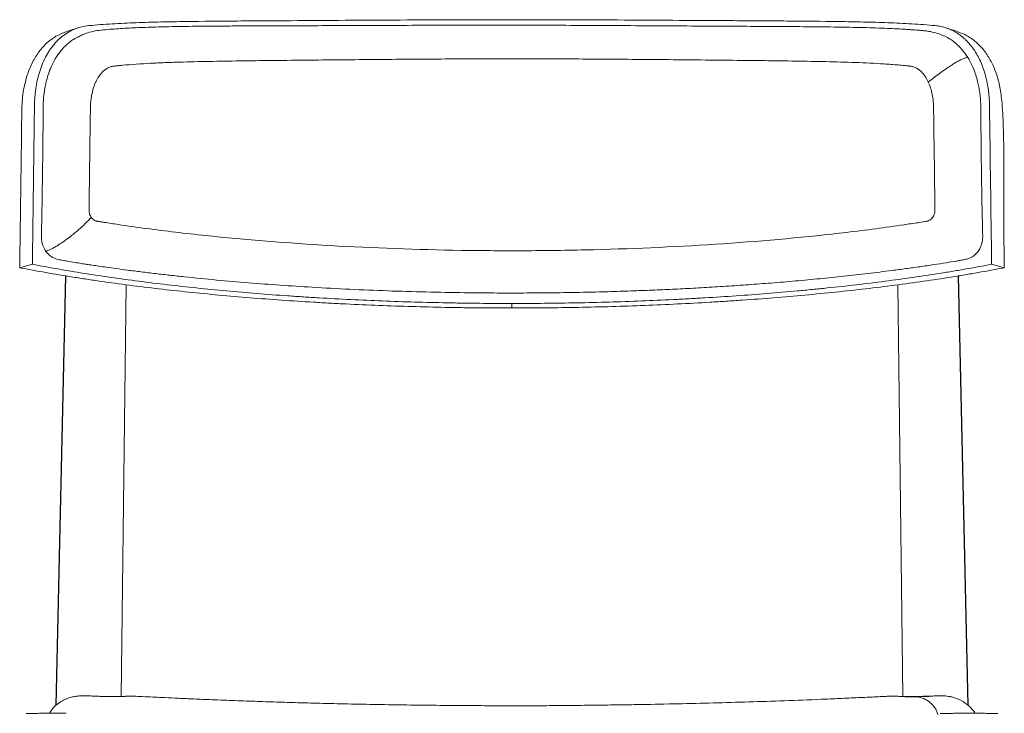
# Model space of a CAD drawing. Header units: millimetres. Extents: x 1372 to 1891, y -23 to 794.
# Tile 2 of 2: x 1381 to 1882, y 441 to 794. Entities that reach past the tile are written whole.
import ezdxf

# ---------------------------------------------------------------- set-up
doc = ezdxf.new("R2010")
doc.units = ezdxf.units.MM

msp = doc.modelspace()

# ---------------------------------------------------------------- linework, layer by layer
at = {"color": 7, "linetype": 'Continuous', "lineweight": 15}
for p, q in [((1380.86, 667.97), (1387.3, 669.73)), ((1875.19, 669.73), (1881.63, 667.97)), ((1399.18, 445.33), (1404.13, 663.86)), ((1404.29, 663.83), (1399.36, 445.5)), ((1863.13, 445.55), (1858.2, 663.84)), ((1858.35, 663.86), (1863.3, 445.38)), ((1435.03, 659.32), (1432.48, 449.92)), ((1830, 449.96), (1827.46, 659.33)), ((1631.24, 649.8), (1631.24, 647.5))]:
    msp.add_line(p, q, dxfattribs=at)
for points, knots in [([(1863.2, 774.7), (1862.42, 775.87), (1861.03, 777.95), (1858.82, 780.39), (1857, 782.07), (1855.26, 783.44), (1853.26, 784.76), (1850.68, 786.06), (1847.55, 787.16), (1844.31, 788.04), (1841.44, 788.44), (1839.3, 788.63), (1837.66, 788.77), (1836.03, 788.89), (1834.12, 789.03), (1831.89, 789.18), (1828.75, 789.37), (1824.53, 789.58), (1819.07, 789.81), (1813.04, 790.01), (1803.72, 790.25), (1791.32, 790.44), (1775.82, 790.58), (1760.4, 790.68), (1745.06, 790.76), (1728.51, 790.85), (1710.72, 790.96), (1691.71, 791.08), (1672.76, 791.18), (1653.83, 791.26), (1634.87, 791.3), (1615.9, 791.31), (1596.87, 791.29), (1578.43, 791.23), (1560.54, 791.17), (1543.23, 791.1), (1525.81, 791.03), (1508.21, 790.98), (1492.52, 790.92), (1478.75, 790.84), (1467.02, 790.73), (1455.73, 790.54), (1445.19, 790.25), (1435.64, 789.84), (1428.15, 789.33), (1422.41, 788.83), (1418.35, 788.31), (1415.38, 787.44), (1413.38, 786.67), (1412.15, 786.12), (1411.07, 785.58), (1409.91, 784.95), (1408.37, 784.17), (1405.98, 782.57), (1403.07, 779.96), (1400.16, 776.29), (1397.83, 772.32), (1396.15, 768.49), (1395.06, 765.22), (1394.33, 762.5), (1393.75, 759.8), (1393.19, 756.27), (1392.78, 751.56), (1392.8, 745.82), (1392.73, 739.68), (1392.67, 733.38), (1392.6, 727.03), (1392.53, 720.64), (1392.44, 713.84), (1392.33, 706.82), (1392.22, 699.92), (1392.12, 694.22), (1392.03, 689.73), (1391.97, 686.93), (1391.94, 685.05), (1391.9, 683.75), (1391.94, 681.82), (1392.49, 679.16), (1393.5, 677.4), (1394.02, 676.48)], [0, 0, 0, 0, 0.007858, 0.013956, 0.018671, 0.022028, 0.026617, 0.032299, 0.038541, 0.045451, 0.050915, 0.054675, 0.057357, 0.060462, 0.064175, 0.068495, 0.07342, 0.082374, 0.092812, 0.104584, 0.116497, 0.14487, 0.172564, 0.199612, 0.226054, 0.252111, 0.284235, 0.315873, 0.347036, 0.378065, 0.409093, 0.440119, 0.471181, 0.50264, 0.53123, 0.560199, 0.589569, 0.619716, 0.650791, 0.671662, 0.692962, 0.714111, 0.733659, 0.751559, 0.767814, 0.776308, 0.784427, 0.791329, 0.794279, 0.796891, 0.79917, 0.801224, 0.804466, 0.809253, 0.817916, 0.826967, 0.835686, 0.843475, 0.849697, 0.854069, 0.858374, 0.864189, 0.872616, 0.882535, 0.893031, 0.903623, 0.914308, 0.92508, 0.935934, 0.948692, 0.960598, 0.970886, 0.977545, 0.9833, 0.985071, 0.98702, 0.989827, 0.994732, 1, 1, 1, 1]), ([(1416.01, 791.09), (1419.9, 791.46), (1423.87, 791.75), (1429.91, 792.11), (1431.93, 792.22), (1436.02, 792.41), (1438.07, 792.49), (1444.26, 792.72), (1448.44, 792.83), (1456.86, 793.03), (1461.12, 793.1), (1474.01, 793.29), (1482.77, 793.37), (1496.15, 793.46), (1500.65, 793.49), (1507.45, 793.54), (1509.73, 793.55), (1514.29, 793.58), (1516.57, 793.59), (1528, 793.66), (1537.2, 793.72), (1555.72, 793.84), (1565.04, 793.89), (1583.79, 793.99), (1593.23, 794.03), (1612.22, 794.09), (1621.77, 794.1), (1633.78, 794.1), (1636.19, 794.1), (1640.98, 794.1), (1643.38, 794.09), (1650.55, 794.08), (1655.31, 794.07), (1669.56, 794.03), (1679, 793.99), (1697.75, 793.89), (1707.07, 793.83), (1725.58, 793.72), (1734.78, 793.66), (1748.48, 793.58), (1753.03, 793.55), (1759.83, 793.51), (1762.09, 793.49), (1766.59, 793.46), (1768.83, 793.45), (1779.97, 793.36), (1788.71, 793.29), (1801.56, 793.1), (1805.8, 793.02), (1814.19, 792.83), (1818.34, 792.71), (1826.55, 792.41), (1830.6, 792.23), (1838.62, 791.75), (1842.58, 791.46), (1846.48, 791.09)], [0, 0, 0, 0, 0.03125, 0.03125, 0.046875, 0.046875, 0.0625, 0.0625, 0.09375, 0.09375, 0.125, 0.125, 0.1875, 0.1875, 0.21875, 0.21875, 0.234375, 0.234375, 0.25, 0.25, 0.3125, 0.3125, 0.375, 0.375, 0.4375, 0.4375, 0.5, 0.5, 0.515625, 0.515625, 0.53125, 0.53125, 0.5625, 0.5625, 0.625, 0.625, 0.6875, 0.6875, 0.75, 0.75, 0.78125, 0.78125, 0.796875, 0.796875, 0.8125, 0.8125, 0.875, 0.875, 0.90625, 0.90625, 0.9375, 0.9375, 0.96875, 0.96875, 1, 1, 1, 1]), ([(1380.86, 667.97), (1380.95, 674.5), (1381.21, 694.11), (1381.6, 720.24), (1381.84, 741.49), (1382.03, 751.29), (1382.44, 756.17), (1383.28, 760.92), (1384.67, 766.21), (1386.88, 771.84), (1390.16, 777.41), (1393.59, 781.36), (1396.72, 783.99), (1399.98, 786.21), (1402.69, 787.27), (1404.44, 787.95)], [0, 0, 0, 0, 0.1454229, 0.4362688, 0.5816918, 0.6181492, 0.654565, 0.6920489, 0.7295298, 0.7836029, 0.8389643, 0.8930745, 0.9208589, 0.9488677, 1, 1, 1, 1]), ([(1387.3, 669.73), (1387.61, 693), (1387.92, 716.27), (1388.27, 742.45), (1388.31, 745.36), (1388.35, 749), (1388.36, 749.73), (1388.39, 751.18), (1388.41, 751.9), (1388.51, 754.07), (1388.62, 755.49), (1389.1, 759.75), (1389.61, 762.53), (1390.5, 765.95), (1390.69, 766.63), (1391.1, 767.98), (1391.33, 768.65), (1392.02, 770.63), (1392.54, 771.91), (1393.67, 774.38), (1394.29, 775.57), (1395.29, 777.29), (1395.64, 777.85), (1396.36, 778.95), (1396.74, 779.49), (1398.69, 782.11), (1400.43, 783.95), (1403.34, 786.29), (1404.36, 787), (1405.97, 787.96), (1406.51, 788.26), (1407.62, 788.81), (1408.19, 789.07), (1411.04, 790.24), (1413.45, 790.84), (1416.01, 791.09)], [0, 0, 0, 0, 0.5, 0.5, 0.5625, 0.5625, 0.578125, 0.578125, 0.59375, 0.59375, 0.625, 0.625, 0.6875, 0.6875, 0.703125, 0.703125, 0.71875, 0.71875, 0.75, 0.75, 0.78125, 0.78125, 0.796875, 0.796875, 0.8125, 0.8125, 0.875, 0.875, 0.90625, 0.90625, 0.921875, 0.921875, 0.9375, 0.9375, 1, 1, 1, 1]), ([(1410.53, 789.95), (1409.51, 789.62), (1407.47, 788.95), (1405.42, 788.28), (1404.4, 787.95)], [0, 0, 0, 0, 0.499995, 1, 1, 1, 1]), ([(1875.19, 669.73), (1874.83, 696.59), (1874.47, 723.45), (1874.11, 750.31), (1874.1, 750.96), (1874.07, 752.25), (1873.96, 754.18), (1873.8, 756.1), (1873.65, 757.36), (1873.49, 758.63), (1873.31, 759.88), (1872.98, 761.74), (1872.59, 763.57), (1872.29, 764.77), (1871.98, 765.96), (1871.65, 767.14), (1870.91, 769.45), (1870.27, 771.11), (1869.34, 773.28), (1868.34, 775.37), (1867.19, 777.32), (1865.97, 779.19), (1864.68, 780.97), (1863.26, 782.58), (1862.15, 783.7), (1861.39, 784.43), (1860.21, 785.45), (1858.99, 786.38), (1858.15, 786.96), (1857.29, 787.5), (1856.42, 788.02), (1855.09, 788.71), (1853.72, 789.32), (1852.79, 789.67), (1851.85, 789.99), (1850.89, 790.29), (1849.44, 790.64), (1847.97, 790.91), (1846.98, 791.04), (1846.48, 791.09)], [-1474.445518, -1474.445518, -1474.445518, -1474.445518, -1389.100515, -1389.100515, -1389.100515, -1386.972009, -1384.843503, -1382.714996, -1380.58649, -1380.58649, -1378.457967, -1376.329445, -1374.200922, -1372.072399, -1372.072399, -1369.945736, -1367.819073, -1363.565746, -1363.565746, -1359.312468, -1355.05919, -1355.05919, -1350.805837, -1346.552485, -1346.552485, -1344.425775, -1342.299066, -1340.172356, -1338.045647, -1338.045647, -1335.918501, -1333.791356, -1331.66421, -1329.537065, -1329.537065, -1327.40819, -1325.279314, -1323.150439, -1321.021563, -1321.021563, -1321.021563, -1321.021563]), ([(1858.08, 787.95), (1857.07, 788.28), (1855.03, 788.94), (1853.01, 789.61), (1851.99, 789.94)], [0, 0, 0, 0, 0.500005, 1, 1, 1, 1]), ([(1858.02, 787.91), (1859.59, 787.33), (1862.89, 786.1), (1867.27, 782.92), (1871.28, 778.78), (1874.64, 773.69), (1877.38, 767.62), (1879.37, 760.73), (1880.63, 751.22), (1881.15, 739.53), (1881.46, 725.83), (1881.43, 712.05), (1881.31, 698.25), (1881.38, 683.55), (1881.54, 673.47), (1881.63, 667.97)], [0, 0, 0, 0, 0.045456, 0.095552, 0.145666, 0.198513, 0.251383, 0.309805, 0.368244, 0.469961, 0.571732, 0.673631, 0.775575, 0.877438, 1, 1, 1, 1]), ([(1394.02, 676.48), (1394.43, 675.96), (1395.21, 674.95), (1396.59, 673.84), (1397.9, 673.06), (1399.56, 672.37), (1401.78, 671.86), (1404.72, 671.35), (1407.94, 670.81), (1411.17, 670.29), (1413.94, 669.86), (1416.07, 669.53), (1418.34, 669.19), (1421.25, 668.76), (1425.23, 668.19), (1430.13, 667.5), (1436, 666.72), (1442.73, 665.86), (1449.92, 664.98), (1457.25, 664.14), (1467.53, 663.03), (1480.8, 661.71), (1497.08, 660.3), (1513.3, 659.08), (1530.47, 657.97), (1548.71, 657), (1568.04, 656.19), (1587.52, 655.6), (1604.98, 655.27), (1620.41, 655.12), (1633.78, 655.1), (1647.24, 655.17), (1660.62, 655.34), (1673.63, 655.61), (1685.83, 655.95), (1697.12, 656.35), (1707.72, 656.78), (1718.2, 657.28), (1728.98, 657.86), (1740.2, 658.55), (1751.64, 659.33), (1763.46, 660.22), (1775.53, 661.24), (1787.87, 662.4), (1800.11, 663.66), (1812.35, 665.04), (1822.82, 666.33), (1831.61, 667.5), (1838.73, 668.5), (1845.56, 669.51), (1851.76, 670.47), (1856.23, 671.2), (1859.16, 671.7), (1861.08, 672.04), (1862.89, 672.42), (1864.65, 673.15), (1865.9, 673.9), (1866.94, 674.75), (1868.06, 675.88), (1869.14, 677.46), (1869.95, 679.34), (1870.48, 681.39), (1870.69, 683.68), (1870.56, 686.26), (1870.52, 688.99), (1870.43, 692.68), (1870.33, 697.48), (1870.21, 703.53), (1870.1, 710.13), (1869.99, 716.92), (1869.91, 723.56), (1869.83, 729.9), (1869.78, 735.7), (1869.73, 740.98), (1869.69, 745.57), (1869.7, 749.57), (1869.6, 752.39), (1869.46, 754.23), (1869.32, 755.63), (1869.09, 757.53), (1868.69, 759.99), (1868.05, 762.94), (1867.12, 766.21), (1865.75, 769.9), (1864.37, 772.77), (1863.4, 774.33), (1863.19, 774.67)], [0, 0, 0, 0, 0.003286, 0.006328, 0.009038, 0.011328, 0.015981, 0.021396, 0.02828, 0.035037, 0.040455, 0.044535, 0.047557, 0.053882, 0.061622, 0.070777, 0.082158, 0.095158, 0.108753, 0.122204, 0.135511, 0.164689, 0.193145, 0.220887, 0.248341, 0.280441, 0.312425, 0.344293, 0.376329, 0.397896, 0.419628, 0.441527, 0.463584, 0.485011, 0.505248, 0.523552, 0.540756, 0.557795, 0.575833, 0.594872, 0.614539, 0.63421, 0.655839, 0.677557, 0.699512, 0.721708, 0.744571, 0.757994, 0.77173, 0.78567, 0.7981, 0.808425, 0.812106, 0.815432, 0.819633, 0.822394, 0.825322, 0.827141, 0.829369, 0.833472, 0.836628, 0.839365, 0.84375, 0.84779, 0.852359, 0.857479, 0.866343, 0.876497, 0.887936, 0.899563, 0.910689, 0.921308, 0.931412, 0.939826, 0.947756, 0.954435, 0.959822, 0.961946, 0.963836, 0.966971, 0.971708, 0.976646, 0.982619, 0.989649, 0.997774, 1, 1, 1, 1]), ([(1417.29, 693.54), (1417.27, 693.58), (1417.25, 693.61), (1417.2, 693.67), (1417.18, 693.7), (1417.12, 693.8), (1417.08, 693.86), (1416.96, 694.06), (1416.88, 694.2), (1416.67, 694.62), (1416.54, 694.91), (1416.24, 695.81), (1416.13, 696.44), (1416.12, 697.21), (1416.13, 697.36), (1416.13, 697.66), (1416.13, 697.82), (1416.14, 698.28), (1416.14, 698.58), (1416.15, 699.5), (1416.16, 700.12), (1416.2, 703.18), (1416.24, 705.63), (1416.34, 712.99), (1416.4, 717.89), (1416.53, 727.7), (1416.6, 732.6), (1416.7, 739.96), (1416.73, 742.41), (1416.78, 746.09), (1416.8, 747.31), (1416.82, 749.15), (1416.83, 749.76), (1416.88, 750.98), (1416.92, 751.59), (1417.19, 754.6), (1417.62, 756.95), (1418.63, 760.26), (1419.03, 761.33), (1419.73, 762.87), (1419.98, 763.36), (1420.51, 764.33), (1420.8, 764.8), (1421.17, 765.36), (1421.25, 765.47), (1421.41, 765.7), (1421.5, 765.82), (1421.68, 766.07), (1421.77, 766.18), (1421.96, 766.42), (1422.05, 766.53), (1422.53, 767.1), (1422.94, 767.53), (1424.23, 768.72), (1425.19, 769.37), (1426.77, 770.06), (1427.31, 770.23), (1428.15, 770.41), (1428.44, 770.46), (1429.02, 770.53), (1429.31, 770.56), (1430.17, 770.65), (1430.75, 770.71), (1431.91, 770.82), (1432.5, 770.88), (1437.76, 771.36), (1442.52, 771.67), (1449.8, 772.05), (1452.24, 772.16), (1457.16, 772.35), (1459.64, 772.44), (1467.13, 772.67), (1472.19, 772.79), (1482.43, 772.99), (1487.6, 773.07), (1498.06, 773.22), (1503.34, 773.28), (1513.98, 773.4), (1519.35, 773.46), (1535.57, 773.62), (1546.53, 773.73), (1568.66, 773.93), (1579.83, 774.02), (1602.29, 774.15), (1613.58, 774.19), (1636.18, 774.21), (1647.48, 774.19), (1670.01, 774.1), (1681.24, 774.03), (1703.52, 773.85), (1714.57, 773.75), (1730.95, 773.58), (1736.37, 773.53), (1747.14, 773.42), (1752.49, 773.36), (1763.09, 773.24), (1768.35, 773.17), (1778.75, 773.01), (1783.9, 772.92), (1794.08, 772.7), (1799.1, 772.57), (1809.02, 772.22), (1813.91, 772.01), (1821.12, 771.58), (1823.51, 771.42), (1828.22, 771.04), (1830.56, 770.83), (1833.02, 770.57), (1833.16, 770.56), (1833.45, 770.53), (1833.6, 770.51), (1834.03, 770.46), (1834.31, 770.42), (1835.16, 770.24), (1835.71, 770.06), (1837.28, 769.38), (1838.24, 768.73), (1839.54, 767.54), (1839.95, 767.11), (1840.52, 766.43), (1840.71, 766.2), (1840.98, 765.84), (1841.07, 765.71), (1841.19, 765.53), (1841.24, 765.47), (1841.33, 765.34), (1841.37, 765.27), (1841.45, 765.15), (1841.49, 765.09), (1841.56, 764.98), (1841.6, 764.92), (1841.7, 764.76), (1841.77, 764.65), (1841.98, 764.31), (1842.11, 764.08), (1842.5, 763.38), (1842.74, 762.9), (1842.96, 762.41)], [0, 0, 0, 0, 0.000244, 0.000244, 0.000488, 0.000488, 0.000977, 0.000977, 0.001953, 0.001953, 0.003906, 0.003906, 0.007812, 0.007812, 0.008789, 0.008789, 0.009766, 0.009766, 0.011719, 0.011719, 0.015625, 0.015625, 0.03125, 0.03125, 0.0625, 0.0625, 0.09375, 0.09375, 0.109375, 0.109375, 0.117187, 0.117187, 0.121094, 0.121094, 0.125, 0.125, 0.140625, 0.140625, 0.148437, 0.148437, 0.152344, 0.152344, 0.15625, 0.15625, 0.157227, 0.157227, 0.158203, 0.158203, 0.15918, 0.15918, 0.160156, 0.160156, 0.164062, 0.164062, 0.171875, 0.171875, 0.175781, 0.175781, 0.177734, 0.177734, 0.179687, 0.179687, 0.183594, 0.183594, 0.1875, 0.1875, 0.21875, 0.21875, 0.234375, 0.234375, 0.25, 0.25, 0.28125, 0.28125, 0.3125, 0.3125, 0.34375, 0.34375, 0.375, 0.375, 0.4375, 0.4375, 0.5, 0.5, 0.5625, 0.5625, 0.625, 0.625, 0.6875, 0.6875, 0.75, 0.75, 0.78125, 0.78125, 0.8125, 0.8125, 0.84375, 0.84375, 0.875, 0.875, 0.90625, 0.90625, 0.9375, 0.9375, 0.953125, 0.953125, 0.96875, 0.96875, 0.969727, 0.969727, 0.970703, 0.970703, 0.972656, 0.972656, 0.976562, 0.976562, 0.984375, 0.984375, 0.988281, 0.988281, 0.990234, 0.990234, 0.991211, 0.991211, 0.991699, 0.991699, 0.992188, 0.992188, 0.992676, 0.992676, 0.993164, 0.993164, 0.994141, 0.994141, 0.996094, 0.996094, 1, 1, 1, 1]), ([(1842.96, 762.41), (1843.86, 760.44), (1844.52, 758.3), (1845.19, 754.94), (1845.35, 753.8), (1845.53, 752.07), (1845.57, 751.48), (1845.64, 750.31), (1845.65, 749.72), (1845.68, 747.95), (1845.69, 746.77), (1845.73, 744.41), (1845.74, 743.23), (1845.79, 739.68), (1845.82, 737.32), (1845.98, 725.5), (1846.11, 716.05), (1846.27, 704.23), (1846.3, 701.87), (1846.34, 698.92), (1846.35, 698.32), (1846.36, 697.59), (1846.36, 697.44), (1846.36, 697.14), (1846.36, 696.99), (1846.34, 696.55), (1846.3, 696.25), (1846.12, 695.36), (1845.91, 694.78), (1845.56, 694.11), (1845.48, 693.98), (1845.33, 693.73), (1845.24, 693.61), (1845.05, 693.35), (1844.94, 693.22), (1844.71, 692.96), (1844.59, 692.84), (1843.99, 692.29), (1843.44, 691.95), (1842.73, 691.72), (1842.58, 691.68), (1842.3, 691.62), (1842.15, 691.6), (1841.72, 691.53), (1841.43, 691.48), (1839.99, 691.25), (1838.83, 691.07), (1835.33, 690.52), (1832.98, 690.17), (1821.14, 688.42), (1811.37, 687.13), (1781.34, 683.6), (1760.35, 681.67), (1717.24, 678.73), (1695.1, 677.7), (1661.57, 676.86), (1650.35, 676.69), (1627.86, 676.58), (1616.61, 676.64), (1582.96, 677.17), (1560.66, 677.98), (1517.05, 680.51), (1495.73, 682.22), (1465.05, 685.45), (1455.05, 686.64), (1440.44, 688.58), (1435.64, 689.26), (1428.55, 690.31), (1426.21, 690.67), (1423.3, 691.13), (1422.72, 691.22), (1421.85, 691.35), (1421.56, 691.4), (1421.13, 691.47), (1420.99, 691.49), (1420.7, 691.54), (1420.55, 691.56), (1420.26, 691.61), (1420.12, 691.63), (1419.83, 691.7), (1419.69, 691.74), (1419.26, 691.89), (1418.99, 692.02), (1418.45, 692.36), (1418.2, 692.56), (1417.84, 692.9), (1417.66, 693.08), (1417.47, 693.31), (1417.4, 693.41), (1417.34, 693.48), (1417.32, 693.51), (1417.29, 693.54)], [0, 0, 0, 0, 0.015625, 0.015625, 0.023438, 0.023438, 0.027344, 0.027344, 0.03125, 0.03125, 0.039063, 0.039063, 0.046875, 0.046875, 0.0625, 0.0625, 0.125, 0.125, 0.140625, 0.140625, 0.144531, 0.144531, 0.145508, 0.145508, 0.146484, 0.146484, 0.148438, 0.148438, 0.152344, 0.152344, 0.15332, 0.15332, 0.154297, 0.154297, 0.155273, 0.155273, 0.15625, 0.15625, 0.160156, 0.160156, 0.161133, 0.161133, 0.162109, 0.162109, 0.164063, 0.164063, 0.171875, 0.171875, 0.1875, 0.1875, 0.25, 0.25, 0.375, 0.375, 0.5, 0.5, 0.5625, 0.5625, 0.625, 0.625, 0.75, 0.75, 0.875, 0.875, 0.9375, 0.9375, 0.96875, 0.96875, 0.984375, 0.984375, 0.988281, 0.988281, 0.990234, 0.990234, 0.991211, 0.991211, 0.992187, 0.992187, 0.993164, 0.993164, 0.994141, 0.994141, 0.996094, 0.996094, 0.998047, 0.998047, 0.999023, 0.999512, 0.999756, 0.999756, 1, 1, 1, 1]), ([(1631.24, 647.5), (1625.56, 647.5), (1619.89, 647.53), (1611.38, 647.61), (1608.54, 647.64), (1602.88, 647.72), (1600.06, 647.77), (1585.95, 648.05), (1574.73, 648.37), (1558.01, 649.03), (1552.46, 649.27), (1544.15, 649.68), (1541.39, 649.82), (1535.87, 650.12), (1533.11, 650.28), (1519.37, 651.09), (1508.58, 651.85), (1487.38, 653.57), (1476.97, 654.52), (1456.56, 656.64), (1446.55, 657.81), (1431.84, 659.71), (1426.99, 660.37), (1419.79, 661.4), (1417.4, 661.76), (1412.66, 662.47), (1410.3, 662.84), (1398.6, 664.7), (1389.56, 666.28), (1380.86, 667.97)], [0, 0, 0, 0, 0.0625, 0.0625, 0.09375, 0.09375, 0.125, 0.125, 0.25, 0.25, 0.3125, 0.3125, 0.34375, 0.34375, 0.375, 0.375, 0.5, 0.5, 0.625, 0.625, 0.75, 0.75, 0.8125, 0.8125, 0.84375, 0.84375, 0.875, 0.875, 1, 1, 1, 1]), ([(1631.24, 649.8), (1625.72, 649.8), (1620.2, 649.83), (1611.93, 649.91), (1609.17, 649.94), (1603.66, 650.02), (1600.91, 650.07), (1587.19, 650.34), (1576.29, 650.65), (1554.62, 651.5), (1543.86, 652.02), (1530.49, 652.81), (1527.82, 652.98), (1522.51, 653.32), (1519.86, 653.5), (1511.95, 654.05), (1506.72, 654.44), (1491.13, 655.7), (1480.9, 656.64), (1460.76, 658.74), (1450.95, 659.88), (1431.84, 662.36), (1422.55, 663.69), (1404.51, 666.56), (1395.76, 668.09), (1387.3, 669.73)], [0, 0, 0, 0, 0.0625, 0.0625, 0.09375, 0.09375, 0.125, 0.125, 0.25, 0.25, 0.375, 0.375, 0.40625, 0.40625, 0.4375, 0.4375, 0.5, 0.5, 0.625, 0.625, 0.75, 0.75, 0.875, 0.875, 1, 1, 1, 1]), ([(1875.19, 669.73), (1870.97, 668.91), (1866.66, 668.12), (1860.08, 666.96), (1857.86, 666.58), (1853.4, 665.84), (1851.15, 665.47), (1839.84, 663.67), (1830.53, 662.34), (1811.41, 659.86), (1801.61, 658.72), (1789.05, 657.42), (1786.53, 657.17), (1781.46, 656.67), (1778.91, 656.43), (1771.24, 655.72), (1766.1, 655.28), (1750.53, 654.02), (1740.01, 653.29), (1726.66, 652.5), (1723.99, 652.35), (1718.62, 652.06), (1715.94, 651.92), (1707.86, 651.52), (1702.45, 651.28), (1691.6, 650.86), (1686.15, 650.68), (1675.21, 650.36), (1669.73, 650.23), (1653.27, 649.91), (1642.27, 649.8), (1631.24, 649.8)], [0, 0, 0, 0, 0.0625, 0.0625, 0.09375, 0.09375, 0.125, 0.125, 0.25, 0.25, 0.375, 0.375, 0.40625, 0.40625, 0.4375, 0.4375, 0.5, 0.5, 0.625, 0.625, 0.65625, 0.65625, 0.6875, 0.6875, 0.75, 0.75, 0.8125, 0.8125, 0.875, 0.875, 1, 1, 1, 1]), ([(1881.63, 667.97), (1877.29, 667.13), (1872.87, 666.31), (1866.12, 665.13), (1863.85, 664.74), (1859.27, 663.97), (1856.96, 663.6), (1845.35, 661.75), (1835.79, 660.38), (1816.17, 657.83), (1806.1, 656.66), (1785.46, 654.52), (1774.97, 653.55), (1759, 652.26), (1753.64, 651.86), (1745.54, 651.29), (1742.82, 651.11), (1737.38, 650.76), (1734.65, 650.59), (1720.95, 649.78), (1709.9, 649.24), (1693.18, 648.59), (1687.59, 648.4), (1676.36, 648.07), (1670.74, 647.93), (1653.85, 647.61), (1642.56, 647.5), (1631.24, 647.5)], [0, 0, 0, 0, 0.0625, 0.0625, 0.09375, 0.09375, 0.125, 0.125, 0.25, 0.25, 0.375, 0.375, 0.5, 0.5, 0.5625, 0.5625, 0.59375, 0.59375, 0.625, 0.625, 0.75, 0.75, 0.8125, 0.8125, 0.875, 0.875, 1, 1, 1, 1]), ([(1834.78, 449.95), (1833.9, 449.95), (1832.25, 449.94), (1830.18, 449.95), (1828.63, 449.99), (1827.64, 450.03), (1826.96, 450.08), (1826.3, 450.12), (1825.18, 450.12), (1824.12, 450.11), (1822.71, 450.07), (1820.91, 450.01), (1818.3, 449.87), (1815.24, 449.72), (1811.54, 449.55), (1805.64, 449.27), (1797.83, 448.92), (1785.3, 448.38), (1769.94, 447.79), (1751.69, 447.17), (1733.63, 446.65), (1715.5, 446.22), (1699.86, 445.91), (1686.69, 445.7), (1675.95, 445.56), (1665.03, 445.43), (1654.35, 445.32), (1644.38, 445.24), (1635.57, 445.2), (1626.65, 445.21), (1616.63, 445.28), (1604.46, 445.35), (1590.65, 445.48), (1575.87, 445.66), (1560.84, 445.9), (1546.06, 446.2), (1532.82, 446.52), (1520.88, 446.84), (1510.04, 447.17), (1498.85, 447.54), (1487.43, 447.95), (1476.88, 448.36), (1467.66, 448.76), (1460.08, 449.1), (1453.83, 449.4), (1448.4, 449.66), (1444.79, 449.84), (1442.23, 449.96), (1440.87, 450.03), (1439.12, 450.09), (1437.27, 450.13), (1435.81, 450.12), (1435.12, 450.07), (1434.65, 450.03), (1434.26, 450), (1433.86, 449.98), (1433.11, 449.93), (1431.95, 449.89), (1430.29, 449.87), (1428.3, 449.88), (1425.95, 449.91), (1423.61, 449.97), (1421.32, 450.04), (1419.28, 450.11), (1417.06, 450.21), (1414.87, 450.29), (1413.08, 450.3), (1411.45, 450.26), (1409.8, 450.13), (1407.92, 449.81), (1406.44, 449.41), (1405.15, 448.95), (1403.74, 448.36), (1401.84, 447.37), (1399.75, 445.98), (1398, 444.3), (1396.96, 442.97), (1396.37, 442.13), (1396.1, 441.6), (1396, 441.4)], [0, 0, 0, 0, 0.008726, 0.016409, 0.023004, 0.028536, 0.031723, 0.035993, 0.039639, 0.043353, 0.045107, 0.050083, 0.055489, 0.061817, 0.069775, 0.079368, 0.099892, 0.120065, 0.160044, 0.198672, 0.237139, 0.275743, 0.314666, 0.337078, 0.359968, 0.383345, 0.406894, 0.428274, 0.447009, 0.463099, 0.485194, 0.510976, 0.540801, 0.573312, 0.605346, 0.636775, 0.667752, 0.690094, 0.713231, 0.737164, 0.761893, 0.786554, 0.804984, 0.821334, 0.835613, 0.845547, 0.856758, 0.858862, 0.86201, 0.865534, 0.870936, 0.876457, 0.88051, 0.88289, 0.885234, 0.887558, 0.889869, 0.897483, 0.905016, 0.913385, 0.920508, 0.928359, 0.933962, 0.939042, 0.943537, 0.949157, 0.954308, 0.958344, 0.963364, 0.967931, 0.970564, 0.973454, 0.976681, 0.980368, 0.987617, 0.993415, 0.995816, 0.998497, 1, 1, 1, 1]), ([(1843.78, 450.04), (1843.48, 450.03), (1843.18, 450.02), (1842.58, 449.99), (1842.28, 449.98), (1841.39, 449.94), (1840.81, 449.92), (1839.09, 449.86), (1837.99, 449.83), (1834.8, 449.74), (1832.85, 449.71), (1831.12, 449.7)], [0, 0, 0, 0, 0.0625, 0.0625, 0.125, 0.125, 0.25, 0.25, 0.5, 0.5, 1, 1, 1, 1]), ([(1866.69, 441.4), (1866.5, 441.74), (1866, 442.65), (1864.78, 444.06), (1863.17, 445.58), (1861.16, 447.06), (1859.31, 448.1), (1857.76, 448.79), (1856.51, 449.27), (1855.28, 449.63), (1854.08, 449.89), (1852.86, 450.09), (1851.5, 450.23), (1849.94, 450.3), (1847.99, 450.29), (1845.5, 450.2), (1842.76, 450.1), (1840.18, 450.03), (1837.41, 449.97), (1835.7, 449.96), (1834.78, 449.95)], [0, 0, 0, 0, 0.033259, 0.088916, 0.154438, 0.214558, 0.283702, 0.309836, 0.333568, 0.378624, 0.399798, 0.420033, 0.466053, 0.525331, 0.584383, 0.662561, 0.723294, 0.800071, 0.892533, 1, 1, 1, 1]), ([(1384.13, 441.28), (1384.14, 441.28), (1384.14, 441.28), (1384.15, 441.28), (1384.17, 441.29), (1384.2, 441.29), (1384.24, 441.29), (1384.29, 441.3), (1384.35, 441.3), (1384.48, 441.3), (1384.75, 441.31), (1385.24, 441.33), (1385.86, 441.34), (1386.86, 441.35), (1388.4, 441.37), (1390.65, 441.39), (1393.23, 441.4), (1395.56, 441.4), (1397.47, 441.41), (1398.92, 441.41), (1400.36, 441.41), (1401.55, 441.4), (1402.5, 441.4), (1403.19, 441.4), (1403.88, 441.4), (1404.33, 441.4), (1404.55, 441.4)], [0, 0, 0, 0, 0.012453, 0.024907, 0.03737, 0.049851, 0.062358, 0.074899, 0.087481, 0.100113, 0.150041, 0.200133, 0.250224, 0.300159, 0.400086, 0.499997, 0.599935, 0.699913, 0.750092, 0.79991, 0.849706, 0.899894, 0.924928, 0.949917, 0.974922, 1, 1, 1, 1]), ([(1848.95, 441.27), (1848.95, 441.28), (1848.95, 441.28), (1848.96, 441.28), (1848.98, 441.28), (1849, 441.29), (1849.04, 441.29), (1849.09, 441.29), (1849.14, 441.3), (1849.27, 441.3), (1849.52, 441.31), (1850, 441.32), (1850.6, 441.34), (1851.58, 441.35), (1853.1, 441.37), (1855.34, 441.38), (1857.9, 441.4), (1860.68, 441.4), (1863.57, 441.41), (1866.47, 441.4), (1869.26, 441.4), (1871.83, 441.39), (1874.09, 441.37), (1875.63, 441.35), (1876.62, 441.34), (1877.25, 441.33), (1877.74, 441.31), (1878.03, 441.3), (1878.2, 441.3), (1878.29, 441.29), (1878.34, 441.28), (1878.35, 441.28), (1878.35, 441.28)], [0, 0, 0, 0, 0.007778, 0.015558, 0.023342, 0.031138, 0.038949, 0.04678, 0.054637, 0.062523, 0.093778, 0.125083, 0.156446, 0.18764, 0.250114, 0.312585, 0.375063, 0.437556, 0.499987, 0.562427, 0.624932, 0.687412, 0.749876, 0.812349, 0.843556, 0.874884, 0.906189, 0.937415, 0.953174, 0.96883, 0.984426, 1, 1, 1, 1])]:
    msp.add_open_spline(points, degree=3, knots=knots, dxfattribs=at)
at = {"color": 8, "linetype": 'Continuous', "lineweight": 15}
for points, knots in [([(1863.15, 774.65), (1863.14, 774.7), (1863.07, 774.88), (1862.42, 774.85), (1861.16, 774.49), (1859.18, 773.59), (1856.8, 772.27), (1854.15, 770.62), (1851.39, 768.74), (1848.59, 766.71), (1845.78, 764.58), (1843.91, 763.14), (1842.96, 762.41)], [0, 0, 0, 0, 0.023335, 0.079475, 0.172731, 0.273158, 0.378437, 0.489264, 0.604738, 0.729194, 0.862018, 1, 1, 1, 1]), ([(1417.29, 693.54), (1416.29, 692.52), (1414.29, 690.48), (1411, 687.39), (1407.61, 684.56), (1404.33, 682.1), (1401.36, 680.07), (1398.58, 678.37), (1396.54, 677.28), (1395.27, 676.71), (1394.62, 676.48), (1394.17, 676.39), (1394.06, 676.46), (1394.02, 676.49)], [0, 0, 0, 0, 0.161691, 0.320912, 0.476379, 0.592931, 0.704808, 0.80827, 0.897436, 0.930783, 0.959572, 0.983987, 1, 1, 1, 1]), ([(1834.78, 449.94), (1835.92, 449.9), (1838.21, 449.82), (1841.54, 448.63), (1844.5, 446.54), (1846.43, 444.11), (1847.46, 442.13), (1847.7, 441.19), (1847.79, 440.84)], [0, 0, 0, 0, 0.217444, 0.437009, 0.651343, 0.853437, 0.94579, 1, 1, 1, 1])]:
    msp.add_open_spline(points, degree=3, knots=knots, dxfattribs=at)

doc.saveas('drawing.dxf')
